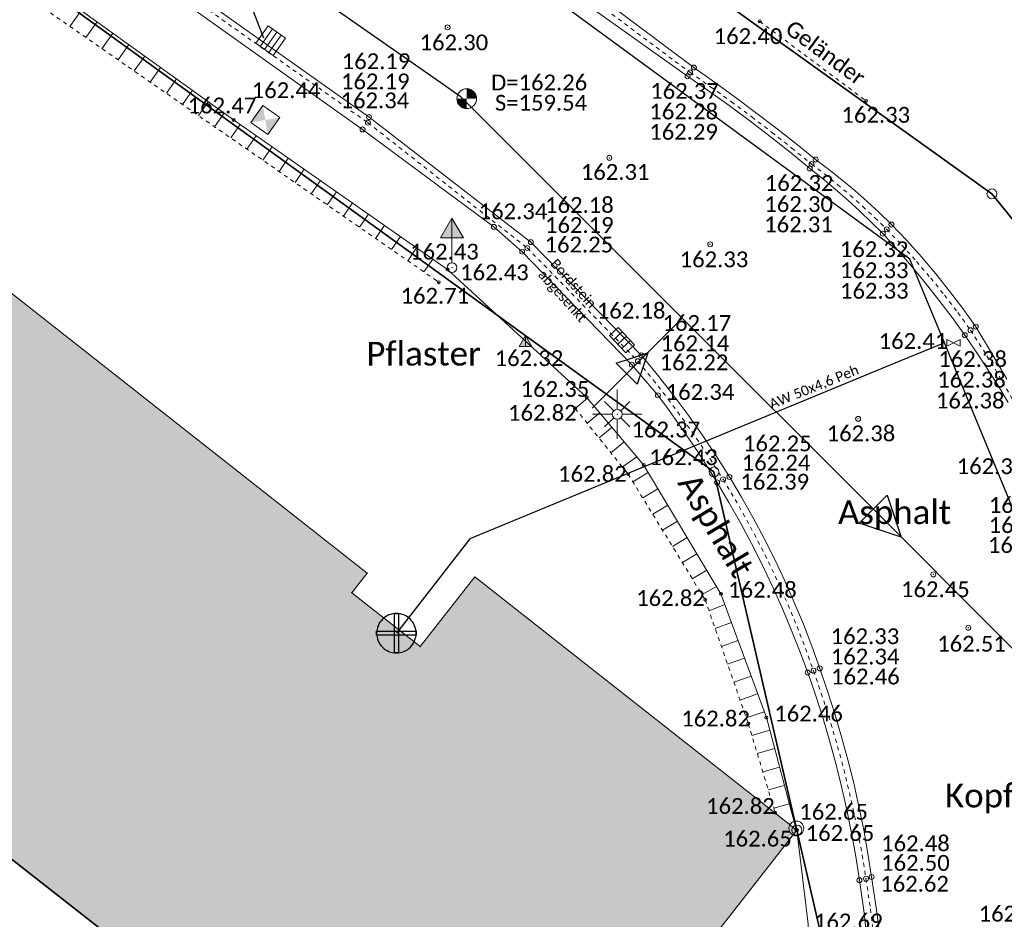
# Model space of a CAD drawing. Header units: metres. Extents: x 32397213 to 32398908, y 5500100 to 5502306.
# Tile 28 of 38: x 32398213 to 32398238, y 5500802 to 5500825. Entities that reach past the tile are written whole.
import ezdxf

# ---------------------------------------------------------------- set-up
doc = ezdxf.new("R2010")
doc.units = ezdxf.units.M
doc.header["$PDSIZE"] = 2.5
for name, pattern in [('1', [0]), ('2', [0.16, 0.06, -0.1]), ('3', [0.26, 0.11, -0.15])]:
    doc.linetypes.add(name, pattern=pattern)
doc.layers.get('0').update_dxf_attribs({"linetype": 'CONTINUOUS'})
for name, color, linetype, lineweight in [('01_A-KM-Haltungen', 7, '1', 25), ('01_A-KM-Schacht_LA', 7, '1', 25), ('01_A-M-HA-Haltung', 7, '1', 25), ('01_A-R-Regeneinlauf', 7, '1', 25), ('01_W-Hausanschluß', 7, '1', 25), ('01_W-Leitung-AW', 7, '1', 25), ('01_W-Leitung-AW_LA', 7, '1', 25), ('01_W-Leitung-HW', 7, '1', 25), ('AX_BesondererGebaeudepunkt_G2200', 7, '1', 18), ('AX_Flurstueck', 7, '1', 18), ('AX_Gebaeude', 7, '1', 18), ('AX_Grenzpunkt_V1000_G2200', 7, '1', 18), ('AX_Grenzpunkt_V9500_G2200', 7, '1', 18), ('BESCHRIFTUNG', 7, '1', 13), ('H_GELAENDER', 7, '1', 13), ('H_GRENZPUNKT_B', 7, '1', 18), ('H_KANAL_ABDECKUNG', 7, '1', 13), ('H_KANAL_EINL_QUAD', 7, '1', 13), ('H_KANAL_EINL_RECHT', 7, '1', 13), ('H_RINNE', 7, '1', 13), ('H_STROM_LATERNE', 7, '1', 18), ('H_VERKEHRSSCHILD', 7, '1', 18), ('H_WASSER_HAS', 7, '1', 18), ('L_GELAENDER', 7, '1', 13), ('L_RINNE', 7, '1', 13), ('S_GELAENDER', 7, '1', 13), ('S_GRENZPUNKT_B', 7, '1', 18), ('S_KANAL_ABDECKUNG', 7, '1', 13), ('S_KANAL_EINL_QUAD', 7, '1', 13), ('S_KANAL_EINL_RECHT', 7, '1', 13), ('S_Objektart 550068', 7, '1', 18), ('S_RINNE', 7, '1', 13), ('S_STROM_LATERNE', 7, '1', 18), ('S_VERKEHRSSCHILD', 7, '1', 18), ('S_WASSER_HAS', 7, '1', 18)]:
    doc.layers.add(name, color=color, linetype=linetype, lineweight=lineweight)
for name, color, linetype, lineweight, true_color in [('A_AX_Gebaeude', 7, '1', 18, 0x999999), ('H_BORDSTEIN_ALLG', 7, '1', 13, 0x004000), ('H_BORDSTEIN_HOCH', 7, '1', 13, 0x004000), ('H_BORDSTEIN_RUND', 7, '1', 13, 0x004000), ('H_EINFAHRT', 1, '1', 13, 0xff0000), ('H_GEBAEUDE_OEFFENTL', 1, '1', 13, 0xff0000), ('H_MAUERN_OBEN', 7, '1', 13, 0xff0080), ('H_MAUERN_UNTEN', 7, '1', 13, 0xff8000), ('H_STRASSENACHSE', 7, '1', 13, 0xbb005e), ('H_STRASSENRAND', 7, '1', 13, 0x008080), ('L_BORDSTEIN_HOCH', 7, '1', 13, 0x004000), ('L_BORDSTEIN_RUND', 7, '1', 13, 0x004000), ('L_FLAECHENBEGRENZUNG', 7, '1', 13, 0x804000), ('L_MAUERN_OBEN', 7, '1', 13, 0xff0080), ('L_MAUERN_UNTEN', 7, '1', 13, 0xff8000), ('L_STRASSENRAND', 7, '1', 13, 0x008080), ('S_BORDSTEIN_ALLG', 7, '1', 13, 0x004000), ('S_BORDSTEIN_HOCH', 7, '1', 13, 0x004000), ('S_BORDSTEIN_RUND', 7, '1', 13, 0x004000), ('S_EINFAHRT', 1, '1', 13, 0xff0000), ('S_GEBAEUDE_OEFFENTL', 1, '1', 13, 0xff0000), ('S_MAUERN_OBEN', 7, '1', 13, 0xff0080), ('S_MAUERN_UNTEN', 7, '1', 13, 0xff8000), ('S_STRASSENACHSE', 7, '1', 13, 0xbb005e), ('S_STRASSENRAND', 7, '1', 13, 0x008080)]:
    doc.layers.add(name, color=color, linetype=linetype, lineweight=lineweight, true_color=true_color)
doc.styles.add('0', font='calibri.ttf')

# ---------------------------------------------------------------- blocks, each defined once
blk = doc.blocks.new('23')
at = {"color": 0}
for p, q in [((0, 0.1), (0, 0.5)), ((-0.255, 0.255), (-0.071, 0.071)), ((0.255, 0.255), (0.071, 0.071)), ((-0.1, 0), (-0.5, 0)), ((0.1, 0), (0.5, 0)), ((-0.071, -0.071), (-0.255, -0.255)), ((0, -0.1), (0, -0.5)), ((0.071, -0.071), (0.255, -0.255))]:
    blk.add_line(p, q, dxfattribs=at)
blk.add_circle((0, 0), 0.1, dxfattribs=at)
blk.add_point((0, 0), dxfattribs=at)
blk = doc.blocks.new('1')
at = {"color": 0}
blk.add_circle((0, 0), 0.5, dxfattribs=at)
blk.add_point((0, 0), dxfattribs=at)
blk = doc.blocks.new('61')
at = {"color": 0}
for p, q in [((-0.447, 0.224), (-0.447, -0.224)), ((-0.447, 0.224), (-0.447, -0.224)), ((-0.447, -0.224), (0.447, 0.224)), ((0.447, -0.224), (-0.447, 0.224)), ((0.447, 0.224), (0.447, -0.224))]:
    blk.add_line(p, q, dxfattribs=at)
blk = doc.blocks.new('99')
at = {"color": 0}
blk.add_point((0, 0), dxfattribs=at)
blk = doc.blocks.new('-1')
at = {"color": 0}
blk.add_circle((0, 0), 0.5, dxfattribs=at)
blk.add_point((0, 0), dxfattribs=at)
blk = doc.blocks.new('12')
at = {"color": 0}
for p, q in [((0, 0.5), (-0.5, 0)), ((0, 0.5), (0.5, 0)), ((-0.5, 0), (0, -0.5)), ((0, -0.5), (0.5, 0))]:
    blk.add_line(p, q, dxfattribs=at)
blk.add_solid([(0, 0.5), (0.5, 0), (0, -0.5), (-0.5, 0)], dxfattribs=at)
blk = doc.blocks.new('7')
at = {"color": 0}
for p, q in [((-0.433, -0.25), (0, 0.5)), ((0, 0.5), (0.433, -0.25)), ((0, 0.5), (0, -0.25)), ((0.433, -0.25), (-0.433, -0.25))]:
    blk.add_line(p, q, dxfattribs=at)
blk.add_solid([(0, 0.5), (0.433, -0.25), (-0.433, -0.25)], dxfattribs=at)
blk = doc.blocks.new('4')
at = {"color": 0}
blk.add_circle((0, 0), 0.5, dxfattribs=at)
for points in [[(0, 0), (0, 0.5), (0.0868, 0), (0.0868, 0.4924)], [(-0.4924, 0), (-0.4924, -0.0868), (-0.5, 0)], [(-0.4698, 0), (-0.4698, -0.171), (-0.4924, 0), (-0.4924, -0.0868)], [(-0.433, 0), (-0.433, -0.25), (-0.4698, 0), (-0.4698, -0.171)], [(-0.383, 0), (-0.383, -0.3214), (-0.433, 0), (-0.433, -0.25)], [(-0.3214, 0), (-0.3214, -0.383), (-0.383, 0), (-0.383, -0.3214)], [(-0.25, 0), (-0.25, -0.433), (-0.3214, 0), (-0.3214, -0.383)], [(-0.171, 0), (-0.171, -0.4698), (-0.25, 0), (-0.25, -0.433)], [(-0.0868, 0), (-0.0868, -0.4924), (-0.171, 0), (-0.171, -0.4698)], [(0, 0), (0, -0.5), (-0.0868, 0), (-0.0868, -0.4924)], [(0.0868, 0), (0.0868, 0.4924), (0.171, 0), (0.171, 0.4698)], [(0.171, 0), (0.171, 0.4698), (0.25, 0), (0.25, 0.433)], [(0.25, 0), (0.25, 0.433), (0.3214, 0), (0.3214, 0.383)], [(0.3214, 0), (0.3214, 0.383), (0.383, 0), (0.383, 0.3214)], [(0.383, 0), (0.383, 0.3214), (0.433, 0), (0.433, 0.25)], [(0.433, 0), (0.433, 0.25), (0.4698, 0), (0.4698, 0.171)], [(0.4698, 0), (0.4698, 0.171), (0.4924, 0), (0.4924, 0.0868)], [(0.4924, 0), (0.4924, 0.0868), (0.5, 0)]]:
    blk.add_solid(points, dxfattribs=at)
blk = doc.blocks.new('13')
at = {"color": 0}
for p, q in [((-0.447, 0.224), (0.447, 0.224)), ((-0.447, -0.224), (-0.447, 0.224)), ((0.447, 0.224), (0.447, -0.224)), ((0.447, -0.224), (-0.447, -0.224))]:
    blk.add_line(p, q, dxfattribs=at)
blk.add_point((0, 0), dxfattribs=at)
blk = doc.blocks.new('55')
at = {"color": 0}
for p, q in [((-0.224, 0.224), (-0.224, -0.224)), ((0, 0.224), (0, -0.224)), ((0.224, 0.224), (0.224, -0.224))]:
    blk.add_line(p, q, dxfattribs=at)
blk.add_blockref('13', (0, 0), dxfattribs=at)
blk = doc.blocks.new('118')
at = {"color": 0}
for name, p in [('55', (0, 0.22)), ('99', (0, 0))]:
    blk.add_blockref(name, p, dxfattribs=at)
blk = doc.blocks.new('121')
at = {"color": 0, "linetype": '1', "ltscale": 0.5, "flags": 128}
blk.add_lwpolyline([(-0.4, 0), (-0.4, 0.8), (0.4, 0.8), (0.4, 0)], close=True, dxfattribs=at)
for points in [[(-0.2, 0.8), (-0.2, 0)], [(0, 0.8), (0, 0)], [(0.2, 0.8), (0.2, 0)]]:
    blk.add_lwpolyline(points, dxfattribs=at)
blk = doc.blocks.new('76')
at = {"color": 0}
blk.add_line((0, 0.05), (0, 0.3), dxfattribs=at)
for name, p, xscale, yscale, zscale in [('7', (0, 0.367), 0.267, 0.267, 0.267), ('1', (0, 0), 0.1, 0.1, 0.1)]:
    blk.add_blockref(name, p, dxfattribs=dict(at, xscale=xscale, yscale=yscale, zscale=zscale))

msp = doc.modelspace()

# ---------------------------------------------------------------- hatches: boundary and pattern name
at = {"layer": 'A_AX_Gebaeude', "linetype": 'Continuous', "lineweight": 13}
msp.add_hatch(color=256, dxfattribs=at).paths.add_polyline_path([(32398198.19, 5500815.298), (32398207.393, 5500808.09), (32398215.887, 5500801.437), (32398224.618, 5500794.598), (32398232.524, 5500804.714), (32398224.372, 5500811.122), (32398222.991, 5500809.359), (32398221.257, 5500810.722), (32398221.647, 5500811.217), (32398212.287, 5500818.575), (32398207.937, 5500813.273), (32398195.85, 5500822.662), (32398193.409, 5500819.132)], flags=0)

# ---------------------------------------------------------------- linework, layer by layer
at = {"layer": '01_A-KM-Haltungen', "color": 212, "ltscale": 0.5, "true_color": 0xe132e1}
for points in [[(32398173.837, 5500858.331, 162.578), (32398174.247, 5500858.045, 159.798), (32398175.864, 5500856.886, 162.543), (32398195.725, 5500843.023, 162.389), (32398197.152, 5500842.027, 162.378), (32398197.423, 5500841.839, 162.376), (32398198.177, 5500841.312, 162.37), (32398200.67, 5500839.572, 162.351), (32398210.552, 5500832.676, 162.274), (32398217.965, 5500827.503, 162.217), (32398223.595, 5500823.574, 159.545), (32398224.005, 5500823.289, 162.165)], [(32398224.005, 5500823.289, 162.165), (32398224.358, 5500822.935, 159.545), (32398229.623, 5500817.672, 162.29), (32398234.319, 5500812.977, 162.374), (32398237.805, 5500809.491, 162.437), (32398238.548, 5500808.749, 162.45), (32398245.266, 5500802.033, 159.404), (32398245.62, 5500801.679, 162.604)]]:
    msp.add_polyline3d(points, dxfattribs=at)
at = {"layer": '01_A-KM-Haltungen', "color": 7, "ltscale": 0.5}
msp.add_polyline3d([(32398234.812, 5500813.191, 162.374), (32398235.166, 5500812.13, 162.374), (32398234.105, 5500812.484, 162.374), (32398234.812, 5500813.191, 162.374)], close=True, dxfattribs=at)
at = {"layer": '01_A-M-HA-Haltung', "color": 212, "ltscale": 0.5, "true_color": 0xce00ce}
msp.add_polyline3d([(32398227.342, 5500815.39, 0), (32398229.623, 5500817.672, 0)], dxfattribs=at)
at = {"layer": '01_A-M-HA-Haltung', "color": 153, "ltscale": 0.375, "true_color": 0x72a5cf}
msp.add_polyline3d([(32398227.952, 5500816.531, 0), (32398228.748, 5500816.796, 0), (32398228.483, 5500816.001, 0), (32398227.952, 5500816.531, 0)], close=True, dxfattribs=at)
at = {"layer": '01_A-R-Regeneinlauf', "color": 132, "ltscale": 0.5, "true_color": 0x00e5e5}
msp.add_polyline3d([(32398219.034, 5500824.757, 0), (32398217.965, 5500827.503, 0)], dxfattribs=at)
at = {"layer": '01_W-Hausanschluß', "color": 5, "ltscale": 0.5, "true_color": 0x0000ff}
for points in [[(32398222.386, 5500810.197, 0), (32398222.337, 5500810.195, 0), (32398222.288, 5500810.187, 0), (32398222.241, 5500810.175, 0), (32398222.195, 5500810.159, 0), (32398222.15, 5500810.138, 0), (32398222.108, 5500810.113, 0), (32398222.069, 5500810.084, 0), (32398222.032, 5500810.051, 0), (32398221.999, 5500810.014, 0), (32398221.97, 5500809.975, 0), (32398221.945, 5500809.933, 0), (32398221.924, 5500809.888, 0), (32398221.908, 5500809.842, 0), (32398221.896, 5500809.795, 0), (32398221.888, 5500809.746, 0), (32398221.886, 5500809.697, 0), (32398221.888, 5500809.648, 0), (32398221.896, 5500809.599, 0), (32398221.908, 5500809.552, 0), (32398221.924, 5500809.506, 0), (32398221.945, 5500809.461, 0), (32398221.97, 5500809.419, 0), (32398221.999, 5500809.38, 0), (32398222.032, 5500809.343, 0), (32398222.069, 5500809.31, 0), (32398222.108, 5500809.281, 0), (32398222.15, 5500809.256, 0), (32398222.195, 5500809.235, 0), (32398222.241, 5500809.219, 0), (32398222.288, 5500809.207, 0), (32398222.337, 5500809.199, 0), (32398222.386, 5500809.197, 0), (32398222.435, 5500809.199, 0), (32398222.484, 5500809.207, 0), (32398222.531, 5500809.219, 0), (32398222.577, 5500809.235, 0), (32398222.622, 5500809.256, 0), (32398222.664, 5500809.281, 0), (32398222.703, 5500809.31, 0), (32398222.74, 5500809.343, 0), (32398222.773, 5500809.38, 0), (32398222.802, 5500809.419, 0), (32398222.827, 5500809.461, 0), (32398222.848, 5500809.506, 0), (32398222.864, 5500809.552, 0), (32398222.876, 5500809.599, 0), (32398222.884, 5500809.648, 0), (32398222.886, 5500809.697, 0), (32398222.884, 5500809.746, 0), (32398222.876, 5500809.795, 0), (32398222.864, 5500809.842, 0), (32398222.848, 5500809.888, 0), (32398222.827, 5500809.933, 0), (32398222.802, 5500809.975, 0), (32398222.773, 5500810.014, 0), (32398222.74, 5500810.051, 0), (32398222.703, 5500810.084, 0), (32398222.664, 5500810.113, 0), (32398222.622, 5500810.138, 0), (32398222.577, 5500810.159, 0), (32398222.531, 5500810.175, 0), (32398222.484, 5500810.187, 0), (32398222.435, 5500810.195, 0)], [(32398222.336, 5500810.197, 0), (32398222.436, 5500810.197, 0), (32398222.436, 5500809.197, 0), (32398222.336, 5500809.197, 0), (32398222.336, 5500810.197, 0)], [(32398221.886, 5500809.747, 0), (32398222.886, 5500809.747, 0), (32398222.886, 5500809.647, 0), (32398221.886, 5500809.647, 0), (32398221.886, 5500809.747, 0)]]:
    msp.add_polyline3d(points, close=True, dxfattribs=at)
at = {"layer": '01_W-Leitung-AW', "color": 3, "ltscale": 0.5, "true_color": 0x00ff00}
for points in [[(32398236.26, 5500817.045, 162.438), (32398235.151, 5500816.587, 0)], [(32398235.151, 5500816.587, 0), (32398224.249, 5500812.085, 40.61), (32398222.386, 5500809.697, 0)]]:
    msp.add_polyline3d(points, dxfattribs=at)
at = {"layer": '01_W-Leitung-HW', "color": 137, "ltscale": 0.5, "true_color": 0x408080}
msp.add_polyline3d([(32398241.284, 5500795.849, 0), (32398240.995, 5500796.035, 162.773), (32398240.789, 5500796.168, 162.764), (32398240.074, 5500807.801, 162.548), (32398236.26, 5500817.045, 162.438), (32398235.387, 5500819.161, 162.356), (32398216.798, 5500832.776, 162.157), (32398208.473, 5500838.768, 162.167), (32398201.561, 5500843.852, 162.173), (32398198.113, 5500846.431, 162.184), (32398197.782, 5500846.645, 162.199), (32398182.768, 5500857.786, 162.37), (32398172.935, 5500865.09, 162.62), (32398172.687, 5500865.225, 0)], dxfattribs=at)
at = {"layer": 'AX_Flurstueck', "color": 7, "linetype": '1', "lineweight": 25, "ltscale": 0.5}
for points in [[(32398260.591, 5500929.8, 0), (32398253.085, 5500916.076, 0), (32398241.099, 5500890.097, 0), (32398228.374, 5500898.503, 0), (32398228.034, 5500897.863, 0), (32398219.578, 5500882.09, 0), (32398210.755, 5500865.618, 0), (32398202.569, 5500850.337, 0), (32398201.105, 5500847.604, 0), (32398230.274, 5500825.974, 0), (32398237.462, 5500820.816, 0), (32398239.401, 5500818.427, 0), (32398240.901, 5500813.18, 0), (32398245.869, 5500817.778, 0), (32398250.997, 5500830.093, 0), (32398251.247, 5500829.983, 0), (32398252.325, 5500832.562, 0), (32398258.233, 5500846.726, 0)], [(32398242.65, 5500796.687, 0), (32398242.1, 5500804.734, 0), (32398240.901, 5500813.18, 0), (32398239.401, 5500818.427, 0), (32398237.462, 5500820.816, 0), (32398230.274, 5500825.974, 0), (32398201.105, 5500847.604, 0), (32398187.291, 5500857.733, 0), (32398179.514, 5500863.437, 0), (32398168.038, 5500870.674, 0), (32398158.812, 5500877.06, 0)], [(32398153.92, 5500868.97, 0), (32398166.618, 5500859.468, 0), (32398175.937, 5500852.494, 0), (32398186.92, 5500844.505, 0), (32398197.942, 5500836.82, 0), (32398203.115, 5500833.521, 0), (32398230.425, 5500813.779, 0), (32398232.524, 5500804.714, 0), (32398233.224, 5500801.675, 0)]]:
    msp.add_polyline3d(points, dxfattribs=at)
for points in [[(32398203.115, 5500833.521, 0), (32398193.275, 5500819.149, 0), (32398224.618, 5500794.598, 0), (32398228.675, 5500791.449, 0), (32398233.224, 5500801.675, 0), (32398232.524, 5500804.714, 0), (32398230.425, 5500813.779, 0)], [(32398193.275, 5500819.149, 0), (32398184.057, 5500806.882, 0), (32398215.377, 5500782.776, 0), (32398220.47, 5500778.856, 0), (32398228.675, 5500791.449, 0), (32398224.618, 5500794.598, 0)]]:
    msp.add_polyline3d(points, close=True, dxfattribs=at)
at = {"layer": 'AX_Gebaeude', "color": 7, "linetype": '1', "lineweight": 13, "ltscale": 0.5}
msp.add_polyline3d([(32398198.19, 5500815.298, 0), (32398207.393, 5500808.09, 0), (32398215.887, 5500801.437, 0), (32398224.618, 5500794.598, 0), (32398232.524, 5500804.714, 0), (32398224.372, 5500811.122, 0), (32398222.991, 5500809.359, 0), (32398221.257, 5500810.722, 0), (32398221.647, 5500811.217, 0), (32398212.287, 5500818.575, 0), (32398207.937, 5500813.273, 0), (32398195.85, 5500822.662, 0), (32398193.409, 5500819.132, 0)], close=True, dxfattribs=at)
at = {"layer": 'L_BORDSTEIN_HOCH', "color": 98, "lineweight": 18, "ltscale": 0.5, "true_color": 0x004000}
msp.add_polyline3d([(32398215.098, 5500827.027, 162.356), (32398221.53, 5500822.446, 162.335), (32398224.855, 5500819.98, 162.34), (32398225.571, 5500819.353, 162.251), (32398228.348, 5500816.492, 162.217), (32398229.006, 5500815.718, 162.339), (32398229.271, 5500815.361, 162.347), (32398229.53, 5500815, 162.355), (32398229.783, 5500814.635, 162.363), (32398230.03, 5500814.265, 162.37), (32398230.27, 5500813.892, 162.378), (32398230.504, 5500813.514, 162.386), (32398230.806, 5500813.004, 162.394), (32398231.097, 5500812.487, 162.403), (32398231.376, 5500811.964, 162.411), (32398231.644, 5500811.435, 162.419), (32398231.899, 5500810.899, 162.428), (32398232.142, 5500810.358, 162.436), (32398232.373, 5500809.812, 162.444), (32398232.592, 5500809.261, 162.453), (32398232.798, 5500808.705, 162.461), (32398232.996, 5500808.136, 162.479), (32398233.181, 5500807.562, 162.497), (32398233.353, 5500806.984, 162.515), (32398233.512, 5500806.403, 162.533), (32398233.657, 5500805.818, 162.552), (32398233.79, 5500805.23, 162.57), (32398233.909, 5500804.639, 162.588), (32398234.015, 5500804.046, 162.606), (32398234.108, 5500803.45, 162.624), (32398234.217, 5500802.683, 162.65), (32398234.305, 5500801.913, 162.676)], dxfattribs=at)
at = {"layer": 'L_BORDSTEIN_RUND', "color": 98, "lineweight": 18, "ltscale": 0.5, "true_color": 0x004000}
msp.add_polyline3d([(32398212.067, 5500837.196, 162.326), (32398218.457, 5500832.531, 162.317), (32398225.373, 5500827.413, 162.346), (32398229.917, 5500824.014, 162.365), (32398230.443, 5500823.642, 162.358), (32398230.964, 5500823.263, 162.351), (32398231.48, 5500822.878, 162.344), (32398231.992, 5500822.486, 162.336), (32398232.498, 5500822.088, 162.329), (32398233, 5500821.684, 162.322), (32398233.336, 5500821.43, 162.322), (32398233.666, 5500821.167, 162.322), (32398233.99, 5500820.897, 162.321), (32398234.307, 5500820.619, 162.321), (32398234.616, 5500820.333, 162.321), (32398234.919, 5500820.039, 162.321), (32398235.305, 5500819.634, 162.331), (32398235.679, 5500819.219, 162.342), (32398236.041, 5500818.793, 162.352), (32398236.391, 5500818.357, 162.363), (32398236.729, 5500817.911, 162.374), (32398237.053, 5500817.455, 162.384), (32398237.454, 5500816.794, 162.392), (32398237.839, 5500816.123, 162.4)], dxfattribs=at)
at = {"layer": 'L_FLAECHENBEGRENZUNG', "color": 57, "linetype": '1', "lineweight": 25, "ltscale": 0.5, "true_color": 0x808040}
msp.add_polyline3d([(32398227.203, 5500815.673, 162.352), (32398223.681, 5500818.903, 162.429)], dxfattribs=at)
at = {"layer": 'L_GELAENDER', "linetype": '3', "ltscale": 0.5}
msp.add_polyline3d([(32398231.585, 5500825.181, 162.396), (32398234.277, 5500823.169, 162.332)], dxfattribs=at)
at = {"layer": 'L_MAUERN_OBEN', "color": 230, "linetype": '2', "lineweight": 13, "ltscale": 0.5, "true_color": 0xff0080}
for points in [[(32398202.934, 5500833.133, 162.76), (32398211.163, 5500827.105, 162.713), (32398223.46, 5500818.579, 162.713)], [(32398226.911, 5500815.388, 162.817), (32398228.254, 5500813.722, 162.817), (32398230.203, 5500810.544, 162.817), (32398231.294, 5500807.41, 162.817), (32398231.975, 5500805.154, 162.817)]]:
    msp.add_polyline3d(points, dxfattribs=at)
at = {"layer": 'L_MAUERN_OBEN', "linetype": '1', "lineweight": 18, "ltscale": 0.5}
for points in [[(32398214.12, 5500825.055, 162.713), (32398214.405, 5500825.459, 162.451)], [(32398214.808, 5500825.17, 162.453), (32398214.527, 5500824.773, 162.713)], [(32398214.934, 5500824.49, 162.713), (32398215.21, 5500824.881, 162.456)], [(32398215.613, 5500824.592, 162.458), (32398215.342, 5500824.208, 162.713)], [(32398215.749, 5500823.926, 162.713), (32398216.015, 5500824.303, 162.46)], [(32398216.418, 5500824.014, 162.463), (32398216.156, 5500823.643, 162.713)], [(32398216.563, 5500823.361, 162.713), (32398216.82, 5500823.725, 162.465)], [(32398217.223, 5500823.436, 162.467), (32398216.971, 5500823.079, 162.713)], [(32398217.378, 5500822.796, 162.713), (32398217.625, 5500823.147, 162.469)], [(32398218.028, 5500822.858, 162.472), (32398217.785, 5500822.514, 162.713)], [(32398218.193, 5500822.231, 162.713), (32398218.431, 5500822.571, 162.472)], [(32398218.837, 5500822.288, 162.468), (32398218.6, 5500821.949, 162.713)], [(32398219.008, 5500821.666, 162.713), (32398219.243, 5500822.004, 162.465)], [(32398219.649, 5500821.72, 162.462), (32398219.415, 5500821.384, 162.713)], [(32398219.822, 5500821.101, 162.713), (32398220.055, 5500821.437, 162.458)], [(32398220.462, 5500821.153, 162.455), (32398220.229, 5500820.819, 162.713)], [(32398220.637, 5500820.537, 162.713), (32398220.868, 5500820.869, 162.452)], [(32398221.274, 5500820.585, 162.449), (32398221.044, 5500820.255, 162.713)], [(32398221.451, 5500819.972, 162.713), (32398221.68, 5500820.301, 162.445)], [(32398222.086, 5500820.017, 162.442), (32398221.858, 5500819.69, 162.713)], [(32398222.266, 5500819.408, 162.713), (32398222.492, 5500819.734, 162.439)], [(32398222.899, 5500819.45, 162.435), (32398222.673, 5500819.125, 162.713)], [(32398223.08, 5500818.843, 162.713), (32398223.305, 5500819.166, 162.432)], [(32398226.911, 5500815.388, 162.817), (32398227.228, 5500815.644, 162.353)], [(32398227.536, 5500815.277, 162.369), (32398227.213, 5500815.012, 162.817)], [(32398227.516, 5500814.638, 162.817), (32398227.845, 5500814.91, 162.385)], [(32398228.153, 5500814.542, 162.401), (32398227.817, 5500814.264, 162.817)], [(32398228.107, 5500813.904, 162.817), (32398228.47, 5500814.165, 162.417)], [(32398228.76, 5500813.766, 162.429), (32398228.371, 5500813.531, 162.817)], [(32398228.623, 5500813.121, 162.817), (32398229.007, 5500813.354, 162.435)], [(32398229.254, 5500812.942, 162.442), (32398228.874, 5500812.712, 162.817)], [(32398229.125, 5500812.302, 162.817), (32398229.501, 5500812.53, 162.448)], [(32398229.748, 5500812.118, 162.454), (32398229.376, 5500811.893, 162.817)], [(32398229.627, 5500811.484, 162.817), (32398229.995, 5500811.706, 162.46)], [(32398230.242, 5500811.294, 162.467), (32398229.878, 5500811.074, 162.817)], [(32398230.124, 5500810.673, 162.817), (32398230.492, 5500810.877, 162.473)], [(32398230.701, 5500810.424, 162.474), (32398230.301, 5500810.262, 162.817)], [(32398230.456, 5500809.818, 162.817), (32398230.869, 5500809.967, 162.472)], [(32398231.034, 5500809.516, 162.469), (32398230.614, 5500809.365, 162.817)], [(32398230.772, 5500808.911, 162.817), (32398231.2, 5500809.065, 162.466)], [(32398231.366, 5500808.614, 162.463), (32398230.93, 5500808.457, 162.817)], [(32398231.088, 5500808.004, 162.817), (32398231.531, 5500808.163, 162.461)], [(32398231.698, 5500807.708, 162.458), (32398231.243, 5500807.557, 162.817)], [(32398231.385, 5500807.11, 162.817), (32398231.838, 5500807.241, 162.474)], [(32398231.962, 5500806.776, 162.498), (32398231.523, 5500806.652, 162.817)], [(32398231.661, 5500806.192, 162.817), (32398232.086, 5500806.311, 162.522)], [(32398232.209, 5500805.847, 162.546), (32398231.8, 5500805.733, 162.817)], [(32398231.939, 5500805.273, 162.817), (32398232.333, 5500805.383, 162.57)]]:
    msp.add_polyline3d(points, dxfattribs=at)
at = {"layer": 'L_MAUERN_UNTEN', "color": 30, "linetype": '1', "ltscale": 0.5, "true_color": 0xff8b17}
for points in [[(32398203.013, 5500833.295, 162.428), (32398203.289, 5500833.433, 162.452), (32398203.616, 5500833.369, 162.466), (32398211.384, 5500827.628, 162.434), (32398218.266, 5500822.687, 162.473), (32398223.681, 5500818.903, 162.429)], [(32398227.203, 5500815.673, 162.352), (32398228.646, 5500813.956, 162.426), (32398230.602, 5500810.694, 162.476), (32398231.752, 5500807.562, 162.457), (32398232.508, 5500804.727, 162.604)], [(32398232.525, 5500804.712, 162.652), (32398232.807, 5500802.335, 162.69), (32398232.714, 5500800.428, 162.744), (32398232.362, 5500798.693, 162.814)]]:
    msp.add_polyline3d(points, dxfattribs=at)
at = {"layer": 'L_RINNE', "linetype": '2', "lineweight": 18, "ltscale": 0.5}
for points in [[(32398225.28, 5500827.279, 162.287), (32398229.821, 5500823.888, 162.281), (32398230.347, 5500823.52, 162.284), (32398230.867, 5500823.144, 162.287), (32398231.383, 5500822.762, 162.29), (32398231.893, 5500822.372, 162.292), (32398232.397, 5500821.975, 162.295), (32398232.896, 5500821.571, 162.298), (32398233.229, 5500821.314, 162.303), (32398233.556, 5500821.05, 162.307), (32398233.877, 5500820.778, 162.312), (32398234.191, 5500820.499, 162.317), (32398234.499, 5500820.212, 162.321), (32398234.8, 5500819.918, 162.326), (32398235.182, 5500819.517, 162.335), (32398235.553, 5500819.106, 162.343), (32398235.913, 5500818.684, 162.352), (32398236.261, 5500818.253, 162.361), (32398236.597, 5500817.813, 162.369), (32398236.921, 5500817.364, 162.378), (32398237.336, 5500816.718, 162.38), (32398237.733, 5500816.059, 162.383), (32398238.109, 5500815.39, 162.385)], [(32398215.194, 5500827.191, 162.235), (32398221.665, 5500822.617, 162.188), (32398225.702, 5500819.445, 162.194), (32398228.499, 5500816.581, 162.14), (32398228.889, 5500816.106, 162.157), (32398229.267, 5500815.621, 162.175), (32398229.633, 5500815.127, 162.192), (32398229.987, 5500814.624, 162.209), (32398230.328, 5500814.113, 162.227), (32398230.656, 5500813.593, 162.244), (32398230.962, 5500813.081, 162.254), (32398231.255, 5500812.561, 162.265), (32398231.536, 5500812.035, 162.275), (32398231.804, 5500811.502, 162.285), (32398232.058, 5500810.962, 162.296), (32398232.3, 5500810.417, 162.306), (32398232.529, 5500809.866, 162.316), (32398232.744, 5500809.31, 162.327), (32398232.945, 5500808.748, 162.337), (32398233.143, 5500808.177, 162.355), (32398233.329, 5500807.602, 162.373), (32398233.502, 5500807.023, 162.39), (32398233.662, 5500806.441, 162.408), (32398233.81, 5500805.855, 162.426), (32398233.945, 5500805.266, 162.444), (32398234.067, 5500804.675, 162.461), (32398234.177, 5500804.08, 162.479), (32398234.273, 5500803.484, 162.497), (32398234.388, 5500802.719, 162.52), (32398234.484, 5500801.952, 162.544)]]:
    msp.add_polyline3d(points, dxfattribs=at)
at = {"layer": 'L_STRASSENRAND', "color": 136, "lineweight": 13, "ltscale": 0.5, "true_color": 0x008080}
for points in [[(32398215.271, 5500827.32, 162.238), (32398221.694, 5500822.758, 162.185), (32398225.79, 5500819.593, 162.183), (32398228.593, 5500816.727, 162.169), (32398228.996, 5500816.239, 162.183), (32398229.387, 5500815.74, 162.197), (32398229.765, 5500815.232, 162.211), (32398230.129, 5500814.715, 162.225), (32398230.48, 5500814.188, 162.239), (32398230.818, 5500813.652, 162.253), (32398231.123, 5500813.14, 162.261), (32398231.416, 5500812.62, 162.27), (32398231.696, 5500812.094, 162.278), (32398231.964, 5500811.561, 162.287), (32398232.218, 5500811.021, 162.295), (32398232.46, 5500810.476, 162.304), (32398232.688, 5500809.925, 162.312), (32398232.903, 5500809.368, 162.321), (32398233.104, 5500808.807, 162.329), (32398233.301, 5500808.235, 162.346), (32398233.486, 5500807.658, 162.363), (32398233.658, 5500807.078, 162.38), (32398233.817, 5500806.493, 162.397), (32398233.963, 5500805.906, 162.415), (32398234.096, 5500805.315, 162.432), (32398234.216, 5500804.722, 162.449), (32398234.322, 5500804.126, 162.466), (32398234.416, 5500803.528, 162.483), (32398234.532, 5500802.757, 162.509), (32398234.631, 5500801.983, 162.535)], [(32398225.147, 5500827.077, 162.269), (32398229.757, 5500823.793, 162.287), (32398230.288, 5500823.425, 162.291), (32398230.814, 5500823.049, 162.295), (32398231.333, 5500822.664, 162.299), (32398231.845, 5500822.27, 162.304), (32398232.351, 5500821.868, 162.308), (32398232.85, 5500821.458, 162.312), (32398233.174, 5500821.202, 162.315), (32398233.491, 5500820.938, 162.317), (32398233.803, 5500820.666, 162.32), (32398234.108, 5500820.388, 162.322), (32398234.406, 5500820.102, 162.325), (32398234.698, 5500819.81, 162.327), (32398235.069, 5500819.402, 162.335), (32398235.43, 5500818.985, 162.343), (32398235.781, 5500818.56, 162.351), (32398236.122, 5500818.127, 162.36), (32398236.454, 5500817.686, 162.368), (32398236.775, 5500817.238, 162.376), (32398237.063, 5500816.822, 162.378), (32398237.342, 5500816.399, 162.38), (32398237.612, 5500815.971, 162.382), (32398237.871, 5500815.536, 162.384)]]:
    msp.add_polyline3d(points, dxfattribs=at)

# ---------------------------------------------------------------- block references
at = {"layer": 'AX_BesondererGebaeudepunkt_G2200', "color": 7, "xscale": 0.05, "yscale": 0.05, "zscale": 0.05}
for p in [(32398221.647, 5500811.217), (32398224.372, 5500811.122), (32398221.257, 5500810.722), (32398222.991, 5500809.359), (32398232.524, 5500804.714)]:
    msp.add_blockref('99', p, dxfattribs=at)
at = {"layer": 'AX_Grenzpunkt_V1000_G2200', "color": 7, "xscale": 0.25, "yscale": 0.25, "zscale": 0.25}
for p in [(32398237.462, 5500820.816), (32398232.524, 5500804.714)]:
    msp.add_blockref('-1', p, dxfattribs=at)
at = {"layer": 'AX_Grenzpunkt_V9500_G2200', "color": 7, "xscale": 0.25, "yscale": 0.25, "zscale": 0.25}
msp.add_blockref('-1', (32398230.425, 5500813.779), dxfattribs=at)
at = {"layer": 'S_BORDSTEIN_ALLG', "color": 98, "lineweight": 18, "true_color": 0x004000, "xscale": 0.125, "yscale": 0.125, "zscale": 0.125}
for p in [(32398233, 5500821.684, 162.322), (32398234.919, 5500820.039, 162.321), (32398237.053, 5500817.455, 162.384)]:
    msp.add_blockref('1', p, dxfattribs=at)
at = {"layer": 'S_BORDSTEIN_HOCH', "color": 98, "lineweight": 18, "true_color": 0x004000, "xscale": 0.125, "yscale": 0.125, "zscale": 0.125}
for p in [(32398221.53, 5500822.446, 162.335), (32398224.855, 5500819.98, 162.34), (32398229.006, 5500815.718, 162.339), (32398230.504, 5500813.514, 162.386), (32398232.798, 5500808.705, 162.461), (32398234.108, 5500803.45, 162.624)]:
    msp.add_blockref('1', p, dxfattribs=at)
at = {"layer": 'S_BORDSTEIN_RUND', "color": 98, "lineweight": 18, "true_color": 0x004000, "xscale": 0.125, "yscale": 0.125, "zscale": 0.125}
for p in [(32398229.917, 5500824.014, 162.365), (32398225.571, 5500819.353, 162.251), (32398228.348, 5500816.492, 162.217)]:
    msp.add_blockref('1', p, dxfattribs=at)
at = {"layer": 'S_EINFAHRT', "color": 1, "true_color": 0xff0000, "xscale": 0.3749999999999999, "yscale": 0.3749999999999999, "zscale": 0.3749999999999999}
msp.add_blockref('7', (32398225.653, 5500817.045, 162.316), dxfattribs=at)
at = {"layer": 'S_GEBAEUDE_OEFFENTL', "color": 1, "true_color": 0xff0000, "xscale": 0.05, "yscale": 0.05, "zscale": 0.05}
msp.add_blockref('-1', (32398232.525, 5500804.714, 162.646), dxfattribs=at)
at = {"layer": 'S_GELAENDER', "xscale": 0.075, "yscale": 0.075, "zscale": 0.075}
for p in [(32398231.585, 5500825.181, 162.396), (32398234.277, 5500823.169, 162.332)]:
    msp.add_blockref('1', p, dxfattribs=at)
at = {"layer": 'S_GRENZPUNKT_B', "color": 8, "true_color": 0x808080, "xscale": 0.3749999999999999, "yscale": 0.3749999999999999, "zscale": 0.3749999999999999}
msp.add_blockref('1', (32398232.512, 5500804.757, 162.647), dxfattribs=at)
at = {"layer": 'S_KANAL_ABDECKUNG', "xscale": 0.5, "yscale": 0.5, "zscale": 0.5}
msp.add_blockref('4', (32398224.168, 5500823.225, 162.26), dxfattribs=at)
at = {"layer": 'S_KANAL_ABDECKUNG', "lineweight": 25, "xscale": 0.7499999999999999, "yscale": 0.7499999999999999, "zscale": 0.7499999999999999, "rotation": 279.374}
msp.add_blockref('12', (32398219.069, 5500822.684, 162.437), dxfattribs=at)
at = {"layer": 'S_KANAL_EINL_QUAD', "xscale": 0.675, "yscale": 0.675, "zscale": 0.675, "rotation": 324.665}
msp.add_blockref('121', (32398219.05, 5500824.47, 162.163), dxfattribs=at)
at = {"layer": 'S_KANAL_EINL_RECHT', "xscale": 0.675, "yscale": 0.675, "zscale": 0.675, "rotation": 313.247}
msp.add_blockref('118', (32398227.99, 5500817.012, 162.176), dxfattribs=at)
at = {"layer": 'S_MAUERN_OBEN', "color": 230, "lineweight": 13, "true_color": 0xff0080, "xscale": 0.075, "yscale": 0.075, "zscale": 0.075}
for p in [(32398223.46, 5500818.579, 162.713), (32398226.911, 5500815.388, 162.817), (32398228.254, 5500813.722, 162.817), (32398230.203, 5500810.544, 162.817), (32398231.294, 5500807.41, 162.817), (32398231.975, 5500805.154, 162.817)]:
    msp.add_blockref('1', p, dxfattribs=at)
at = {"layer": 'S_MAUERN_UNTEN', "color": 30, "true_color": 0xff8b17, "xscale": 0.075, "yscale": 0.075, "zscale": 0.075}
for p in [(32398218.266, 5500822.687, 162.473), (32398223.681, 5500818.903, 162.429), (32398227.203, 5500815.673, 162.352), (32398228.646, 5500813.956, 162.426), (32398230.602, 5500810.694, 162.476), (32398231.752, 5500807.562, 162.457), (32398232.508, 5500804.727, 162.604), (32398232.525, 5500804.712, 162.652)]:
    msp.add_blockref('1', p, dxfattribs=at)
at = {"layer": 'S_Objektart 550068', "xscale": 2.5, "yscale": 2.5, "zscale": 2.5}
msp.add_blockref('99', (32398229.139, 5500822.796, 162.277), dxfattribs=at)
at = {"layer": 'S_RINNE', "lineweight": 18, "xscale": 0.125, "yscale": 0.125, "zscale": 0.125}
for p in [(32398229.821, 5500823.888, 162.281), (32398221.665, 5500822.617, 162.188), (32398232.896, 5500821.571, 162.298), (32398234.8, 5500819.918, 162.326), (32398225.702, 5500819.445, 162.194), (32398236.921, 5500817.364, 162.378), (32398228.499, 5500816.581, 162.14), (32398230.656, 5500813.593, 162.244), (32398232.945, 5500808.748, 162.337), (32398234.273, 5500803.484, 162.497)]:
    msp.add_blockref('1', p, dxfattribs=at)
at = {"layer": 'S_STRASSENACHSE', "color": 236, "lineweight": 18, "true_color": 0x800040, "xscale": 0.125, "yscale": 0.125, "zscale": 0.125}
for p in [(32398223.682, 5500825.029, 162.296), (32398227.777, 5500821.726, 162.315), (32398230.329, 5500819.539, 162.329), (32398234.074, 5500815.123, 162.378), (32398235.98, 5500811.186, 162.454), (32398236.864, 5500809.836, 162.506)]:
    msp.add_blockref('1', p, dxfattribs=at)
at = {"layer": 'S_STRASSENRAND', "color": 136, "lineweight": 13, "true_color": 0x008080, "xscale": 0.125, "yscale": 0.125, "zscale": 0.125}
for p in [(32398229.757, 5500823.793, 162.287), (32398221.694, 5500822.758, 162.185), (32398232.85, 5500821.458, 162.312), (32398234.698, 5500819.81, 162.327), (32398225.79, 5500819.593, 162.183), (32398236.775, 5500817.238, 162.376), (32398228.593, 5500816.727, 162.169), (32398230.818, 5500813.652, 162.253), (32398233.104, 5500808.807, 162.329), (32398234.416, 5500803.528, 162.483)]:
    msp.add_blockref('1', p, dxfattribs=at)
at = {"layer": 'S_STROM_LATERNE', "color": 7, "xscale": 1.25, "yscale": 1.25, "zscale": 1.25}
msp.add_blockref('23', (32398227.976, 5500815.239, 162.37), dxfattribs=at)
at = {"layer": 'S_VERKEHRSSCHILD', "lineweight": 18, "xscale": 2.5, "yscale": 2.5, "zscale": 2.5}
msp.add_blockref('76', (32398223.794, 5500818.949, 162.427), dxfattribs=at)
at = {"layer": 'S_WASSER_HAS', "color": 150, "lineweight": 18, "true_color": 0x0080ff, "xscale": 0.3749999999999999, "yscale": 0.3749999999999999, "zscale": 0.3749999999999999}
msp.add_blockref('61', (32398236.487, 5500817.047, 162.407), dxfattribs=at)

# ---------------------------------------------------------------- texts
at = {"layer": '01_A-KM-Schacht_LA', "color": 7, "insert": (32398224.881, 5500823.321), "char_height": 0.4, "attachment_point": 1, "style": '0'}
msp.add_mtext('S=159.54', dxfattribs=at)
at = {"layer": '01_W-Leitung-AW_LA', "color": 116, "true_color": 0x008040, "insert": (32398232.909, 5500816.05), "char_height": 0.25, "attachment_point": 2, "rotation": 22, "style": '0'}
msp.add_mtext('AW 50x4,6 Peh', dxfattribs=at)
at = {"layer": 'BESCHRIFTUNG', "attachment_point": 1, "style": '0'}
for s, insert, char_height, rotation in [('Geländer', (32398232.435, 5500825.24), 0.4, 323.581), ('Bordstein\\Pabgesenkt', (32398226.453, 5500819.202), 0.25, 311.87), ('Asphalt', (32398230.004, 5500813.81), 0.6, 300.75)]:
    msp.add_mtext(s, dxfattribs=dict(at, insert=insert, char_height=char_height, rotation=rotation))
at = {"layer": 'BESCHRIFTUNG', "char_height": 0.6, "attachment_point": 1, "style": '0'}
for s, insert in [('Pflaster', (32398221.625, 5500817.071)), ('Asphalt', (32398233.566, 5500813.06)), ('Kopfsteinpfl.', (32398236.273, 5500805.889))]:
    msp.add_mtext(s, dxfattribs=dict(at, insert=insert))
at = {"layer": 'H_BORDSTEIN_ALLG', "color": 98, "true_color": 0x004000, "char_height": 0.4, "attachment_point": 1, "style": '0'}
for s, insert in [('162.32', (32398231.712, 5500821.291, 162.322)), ('162.32', (32398233.611, 5500819.615, 162.321)), ('162.38', (32398236.105, 5500816.836, 162.384))]:
    msp.add_mtext(s, dxfattribs=dict(at, insert=insert))
at = {"layer": 'H_BORDSTEIN_HOCH', "color": 98, "true_color": 0x004000, "char_height": 0.4, "attachment_point": 1, "style": '0'}
for s, insert in [('162.34', (32398220.973, 5500823.381, 162.335)), ('162.34', (32398224.469, 5500820.574, 162.34)), ('162.34', (32398229.204, 5500816.003, 162.339)), ('162.39', (32398231.096, 5500813.73, 162.386)), ('162.46', (32398233.39, 5500808.801, 162.461)), ('162.62', (32398234.635, 5500803.556, 162.624))]:
    msp.add_mtext(s, dxfattribs=dict(at, insert=insert))
at = {"layer": 'H_BORDSTEIN_RUND', "color": 98, "true_color": 0x004000, "char_height": 0.4, "attachment_point": 1, "style": '0'}
for s, insert in [('162.37', (32398228.811, 5500823.621, 162.365)), ('162.25', (32398226.137, 5500819.732, 162.251)), ('162.22', (32398229.052, 5500816.751, 162.217)), ('162.43', (32398237.383, 5500813.141, 162.432))]:
    msp.add_mtext(s, dxfattribs=dict(at, insert=insert))
at = {"layer": 'H_EINFAHRT', "color": 1, "true_color": 0xff0000, "insert": (32398224.874, 5500816.858, 162.316), "char_height": 0.4, "attachment_point": 1, "style": '0'}
msp.add_mtext('162.32', dxfattribs=at)
at = {"layer": 'H_GEBAEUDE_OEFFENTL', "color": 1, "true_color": 0xff0000, "insert": (32398230.658, 5500804.699, 162.646), "char_height": 0.4, "attachment_point": 1, "style": '0'}
msp.add_mtext('162.65', dxfattribs=at)
at = {"layer": 'H_GELAENDER', "char_height": 0.4, "attachment_point": 1, "style": '0'}
for s, insert in [('162.40', (32398230.419, 5500825.007, 162.396)), ('162.33', (32398233.653, 5500823.016, 162.332))]:
    msp.add_mtext(s, dxfattribs=dict(at, insert=insert))
at = {"layer": 'H_GRENZPUNKT_B', "color": 8, "true_color": 0x808080, "insert": (32398232.747, 5500804.84, 162.647), "char_height": 0.4, "attachment_point": 1, "style": '0'}
msp.add_mtext('162.65', dxfattribs=at)
at = {"layer": 'H_KANAL_ABDECKUNG', "char_height": 0.4, "attachment_point": 1, "style": '0'}
for s, insert in [('D=162.26', (32398224.785, 5500823.835, 162.26)), ('162.44', (32398218.725, 5500823.639, 162.437))]:
    msp.add_mtext(s, dxfattribs=dict(at, insert=insert))
at = {"layer": 'H_KANAL_EINL_QUAD', "insert": (32398236.57, 5500814.124, 162.342), "char_height": 0.4, "attachment_point": 1, "style": '0'}
msp.add_mtext('162.34', dxfattribs=at)
at = {"layer": 'H_KANAL_EINL_RECHT', "insert": (32398227.46, 5500818.06, 162.176), "char_height": 0.4, "attachment_point": 1, "style": '0'}
msp.add_mtext('162.18', dxfattribs=at)
at = {"layer": 'H_MAUERN_OBEN', "color": 230, "true_color": 0xff0080, "char_height": 0.4, "attachment_point": 1, "style": '0'}
for s, insert in [('162.71', (32398222.491, 5500818.437, 162.713)), ('162.82', (32398225.214, 5500815.475, 162.817)), ('162.82', (32398226.48, 5500813.93, 162.817)), ('162.82', (32398228.456, 5500810.786, 162.817)), ('162.82', (32398229.598, 5500807.738, 162.817)), ('162.82', (32398230.227, 5500805.525, 162.817))]:
    msp.add_mtext(s, dxfattribs=dict(at, insert=insert))
at = {"layer": 'H_MAUERN_UNTEN', "color": 30, "true_color": 0xff8b17, "char_height": 0.4, "attachment_point": 1, "style": '0'}
for s, insert in [('162.47', (32398217.104, 5500823.252, 162.473)), ('162.43', (32398222.734, 5500819.554, 162.429)), ('162.35', (32398225.532, 5500816.078, 162.352)), ('162.43', (32398228.785, 5500814.352, 162.426)), ('162.48', (32398230.784, 5500810.996, 162.476)), ('162.46', (32398231.951, 5500807.864, 162.457)), ('162.65', (32398232.586, 5500805.378, 162.652)), ('162.69', (32398232.957, 5500802.602, 162.69))]:
    msp.add_mtext(s, dxfattribs=dict(at, insert=insert))
at = {"layer": 'H_RINNE', "char_height": 0.4, "attachment_point": 1, "style": '0'}
for s, insert in [('162.19', (32398220.984, 5500823.861, 162.188)), ('162.28', (32398228.792, 5500823.101, 162.281)), ('162.30', (32398231.701, 5500820.756, 162.298)), ('162.19', (32398226.148, 5500820.227, 162.194)), ('162.33', (32398233.615, 5500819.083, 162.326)), ('162.14', (32398229.074, 5500817.235, 162.14)), ('162.38', (32398236.076, 5500816.313, 162.378)), ('162.24', (32398231.128, 5500814.212, 162.244)), ('162.39', (32398237.381, 5500812.633, 162.392)), ('162.34', (32398233.383, 5500809.307, 162.337)), ('162.50', (32398234.657, 5500804.085, 162.497))]:
    msp.add_mtext(s, dxfattribs=dict(at, insert=insert))
at = {"layer": 'H_STRASSENACHSE', "color": 236, "true_color": 0x800040, "char_height": 0.4, "attachment_point": 1, "style": '0'}
for s, insert in [('162.30', (32398222.973, 5500824.848, 162.296)), ('162.31', (32398227.055, 5500821.57, 162.315)), ('162.33', (32398229.558, 5500819.358, 162.329)), ('162.38', (32398233.278, 5500814.955, 162.378)), ('162.45', (32398235.162, 5500811.01, 162.454)), ('162.51', (32398236.076, 5500809.631, 162.506)), ('162.63', (32398237.126, 5500802.801, 162.631))]:
    msp.add_mtext(s, dxfattribs=dict(at, insert=insert))
at = {"layer": 'H_STRASSENRAND', "color": 136, "true_color": 0x008080, "char_height": 0.4, "attachment_point": 1, "style": '0'}
for s, insert in [('162.19', (32398221.003, 5500824.372, 162.185)), ('162.29', (32398228.788, 5500822.586, 162.287)), ('162.18', (32398226.151, 5500820.735, 162.183)), ('162.31', (32398231.696, 5500820.242, 162.312)), ('162.33', (32398233.616, 5500818.563, 162.327)), ('162.17', (32398229.125, 5500817.749, 162.169)), ('162.38', (32398236.043, 5500815.785, 162.376)), ('162.25', (32398231.161, 5500814.7, 162.253)), ('162.39', (32398237.36, 5500812.129, 162.394)), ('162.33', (32398233.379, 5500809.821, 162.329)), ('162.48', (32398234.657, 5500804.581, 162.483))]:
    msp.add_mtext(s, dxfattribs=dict(at, insert=insert))
at = {"layer": 'H_STROM_LATERNE', "color": 7, "insert": (32398228.338, 5500815.052, 162.37), "char_height": 0.4, "attachment_point": 1, "style": '0'}
msp.add_mtext('162.37', dxfattribs=at)
at = {"layer": 'H_VERKEHRSSCHILD', "insert": (32398224, 5500819.028, 162.427), "char_height": 0.4, "attachment_point": 1, "style": '0'}
msp.add_mtext('162.43', dxfattribs=at)
at = {"layer": 'H_WASSER_HAS', "color": 150, "true_color": 0x0080ff, "insert": (32398234.595, 5500817.292, 162.407), "char_height": 0.4, "attachment_point": 1, "style": '0'}
msp.add_mtext('162.41', dxfattribs=at)

doc.saveas('drawing.dxf')
